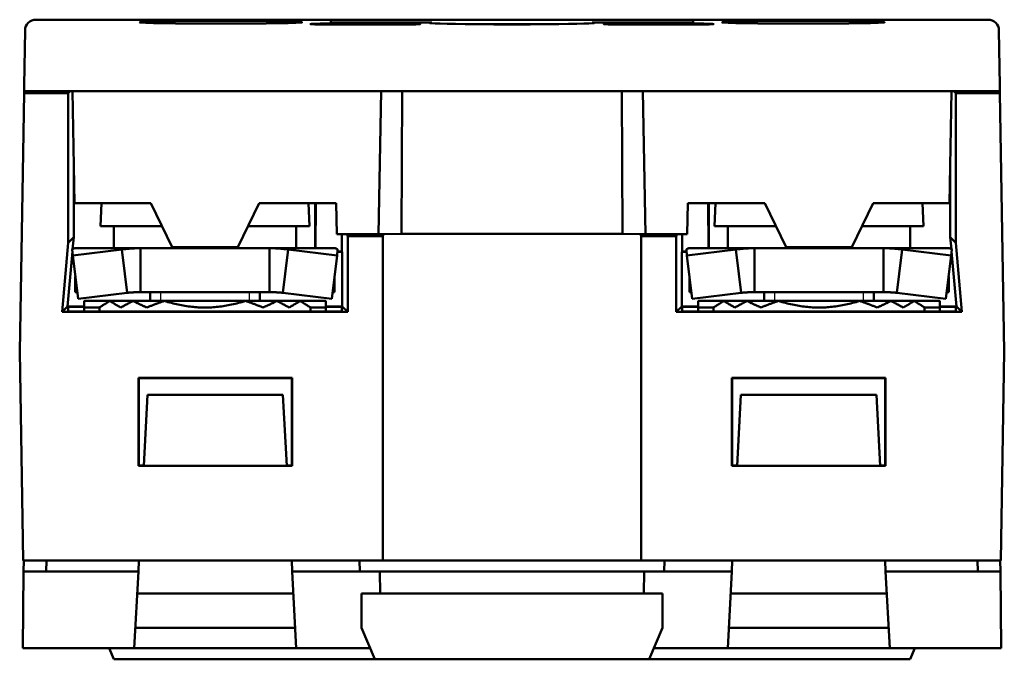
# Model space of a CAD drawing. Header units: millimetres. Extents: x 32 to 386, y 43 to 257.
# Tile 5 of 6: x 103 to 147, y 228 to 257. Entities that reach past the tile are written whole.
import ezdxf

# ---------------------------------------------------------------- set-up
doc = ezdxf.new("R2010")
doc.units = ezdxf.units.MM
doc.layers.add('Arêtes visibles(ISO)', color=7, linetype='Continuous', lineweight=50)
doc.layers.add('Filetages(ISO)', color=7, linetype='Continuous', lineweight=25)

msp = doc.modelspace()

# ---------------------------------------------------------------- linework, layer by layer
at = {"layer": 'Arêtes visibles(ISO)'}
for p, q in [((146.669, 257.26), (103.356, 257.26)), ((116.763, 257.145), (116.763, 257.241)), ((117.763, 257.258), (132.263, 257.258)), ((133.263, 257.241), (133.263, 257.145)), ((102.856, 256.769), (102.813, 254.261)), ((117.337, 257.089), (119.337, 257.089)), ((119.337, 257.036), (117.337, 257.036)), ((121.366, 257.127), (117.763, 257.127)), ((121.368, 257.097), (121.366, 257.127)), ((127.148, 257.058), (122.877, 257.058)), ((128.659, 257.127), (128.657, 257.097)), ((132.263, 257.127), (128.659, 257.127)), ((130.688, 257.089), (132.688, 257.089)), ((132.688, 257.036), (130.688, 257.036)), ((147.213, 254.261), (147.169, 256.769)), ((102.813, 254.261), (102.813, 254.018)), ((102.818, 253.914), (102.819, 254.017)), ((147.206, 254.017), (147.207, 253.914)), ((147.213, 254.018), (147.213, 254.261)), ((102.613, 242.167), (102.818, 253.914)), ((104.818, 253.914), (102.818, 253.914)), ((103.312, 254.01), (105.013, 254.01)), ((104.818, 253.914), (104.913, 254.01)), ((104.818, 247.111), (104.818, 253.914)), ((105.013, 254.01), (105.102, 248.911)), ((105.013, 254.01), (119.06, 254.01)), ((118.931, 247.512), (119.06, 254.01)), ((119.06, 254.01), (130.965, 254.01)), ((120.012, 254.01), (119.982, 247.522)), ((130.013, 254.01), (130.043, 247.522)), ((130.965, 254.01), (145.013, 254.01)), ((130.965, 254.01), (131.094, 247.512)), ((145.013, 254.01), (144.923, 248.911)), ((145.013, 254.01), (146.713, 254.01)), ((145.112, 254.01), (145.207, 253.914)), ((145.207, 253.914), (145.207, 247.111)), ((147.207, 253.914), (145.207, 253.914)), ((147.413, 242.167), (147.207, 253.914)), ((105.07, 250.74), (105.069, 247.362)), ((144.956, 247.362), (144.955, 250.74)), ((105.102, 248.911), (108.578, 248.911)), ((106.329, 248.911), (106.293, 247.867)), ((108.578, 248.911), (109.553, 246.912)), ((112.532, 246.912), (113.508, 248.911)), ((113.508, 248.911), (117.018, 248.911)), ((115.756, 248.911), (115.793, 247.867)), ((116.062, 246.867), (116.063, 248.911)), ((116.079, 246.867), (116.08, 248.911)), ((117.018, 248.911), (117.043, 247.512)), ((132.983, 247.512), (133.007, 248.911)), ((133.007, 248.911), (136.518, 248.911)), ((133.945, 248.911), (133.946, 246.867)), ((133.962, 248.911), (133.963, 246.867)), ((134.269, 248.911), (134.233, 247.867)), ((136.518, 248.911), (137.493, 246.912)), ((140.472, 246.912), (141.448, 248.911)), ((141.448, 248.911), (144.923, 248.911)), ((143.696, 248.911), (143.733, 247.867)), ((106.293, 247.867), (109.087, 247.867)), ((106.893, 247.867), (106.893, 246.867)), ((112.998, 247.867), (115.793, 247.867)), ((134.233, 247.867), (137.027, 247.867)), ((134.833, 247.867), (134.833, 246.867)), ((140.938, 247.867), (143.733, 247.867)), ((105.069, 247.362), (104.818, 247.111)), ((105.069, 247.362), (105.021, 246.818)), ((115.193, 247.52), (115.193, 246.867)), ((117.043, 247.512), (118.931, 247.512)), ((117.274, 246.716), (117.274, 247.512)), ((117.516, 247.44), (117.516, 247.512)), ((117.543, 247.414), (117.516, 247.44)), ((117.516, 247.44), (119.156, 247.44)), ((117.543, 247.414), (117.543, 243.967)), ((119.129, 247.414), (117.543, 247.414)), ((119.982, 247.522), (118.931, 247.512)), ((119.156, 247.44), (119.129, 247.414)), ((119.129, 247.414), (119.129, 232.667)), ((119.156, 247.514), (119.156, 247.44)), ((130.043, 247.522), (119.982, 247.522)), ((131.094, 247.512), (130.043, 247.522)), ((130.869, 247.44), (130.869, 247.514)), ((130.896, 247.414), (130.869, 247.44)), ((130.869, 247.44), (132.509, 247.44)), ((130.896, 247.414), (130.896, 232.667)), ((132.483, 247.414), (130.896, 247.414)), ((131.094, 247.512), (132.983, 247.512)), ((132.509, 247.44), (132.483, 247.414)), ((132.483, 243.967), (132.483, 247.414)), ((132.509, 247.512), (132.509, 247.44)), ((132.751, 247.512), (132.751, 246.716)), ((143.133, 247.52), (143.133, 246.867)), ((145.207, 247.111), (144.956, 247.362)), ((145.004, 246.818), (144.956, 247.362)), ((104.543, 243.967), (104.818, 247.111)), ((105.143, 246.867), (108.104, 246.867)), ((108.104, 246.867), (108.104, 245.747)), ((113.981, 246.867), (108.104, 246.867)), ((109.553, 246.912), (112.532, 246.912)), ((113.981, 245.747), (113.981, 246.867)), ((113.981, 246.867), (116.943, 246.867)), ((133.083, 246.867), (136.044, 246.867)), ((136.044, 246.867), (136.044, 245.747)), ((141.921, 246.867), (136.044, 246.867)), ((137.493, 246.912), (140.472, 246.912)), ((141.921, 245.747), (141.921, 246.867)), ((141.921, 246.867), (144.883, 246.867)), ((145.207, 247.111), (145.483, 243.967)), ((105.012, 246.719), (104.793, 244.217)), ((105.024, 246.53), (105.007, 246.806)), ((107.257, 246.806), (105.024, 246.53)), ((105.269, 244.56), (105.024, 246.53)), ((107.395, 245.703), (107.257, 246.806)), ((114.828, 246.806), (114.69, 245.703)), ((117.061, 246.53), (114.828, 246.806)), ((116.816, 244.56), (117.061, 246.53)), ((117.078, 246.806), (117.061, 246.53)), ((117.292, 246.699), (117.072, 246.699)), ((117.073, 246.716), (117.274, 246.716)), ((117.292, 246.699), (117.274, 246.716)), ((117.292, 244.217), (117.292, 246.699)), ((132.733, 246.699), (132.751, 246.716)), ((132.953, 246.699), (132.733, 246.699)), ((132.733, 246.699), (132.733, 244.217)), ((132.751, 246.716), (132.952, 246.716)), ((132.964, 246.53), (132.947, 246.806)), ((135.197, 246.806), (132.964, 246.53)), ((133.209, 244.56), (132.964, 246.53)), ((135.335, 245.703), (135.197, 246.806)), ((142.768, 246.806), (142.63, 245.703)), ((145.001, 246.53), (142.768, 246.806)), ((144.756, 244.56), (145.001, 246.53)), ((145.018, 246.806), (145.001, 246.53)), ((145.232, 244.217), (145.013, 246.719)), ((105.143, 244.867), (105.143, 245.578)), ((107.503, 244.836), (107.395, 245.703)), ((108.104, 245.747), (108.104, 244.867)), ((113.981, 244.867), (113.981, 245.747)), ((114.69, 245.703), (114.582, 244.836)), ((116.943, 245.578), (116.943, 244.867)), ((133.083, 244.867), (133.083, 245.578)), ((135.443, 244.836), (135.335, 245.703)), ((136.044, 245.747), (136.044, 244.867)), ((141.921, 244.867), (141.921, 245.747)), ((142.63, 245.703), (142.522, 244.836)), ((144.883, 245.578), (144.883, 244.867)), ((107.503, 244.836), (105.269, 244.56)), ((113.981, 244.867), (108.104, 244.867)), ((108.543, 244.867), (108.543, 244.467)), ((113.543, 244.867), (113.543, 244.467)), ((116.816, 244.56), (114.582, 244.836)), ((135.443, 244.836), (133.209, 244.56)), ((141.921, 244.867), (136.044, 244.867)), ((136.483, 244.867), (136.483, 244.467)), ((141.483, 244.867), (141.483, 244.467)), ((144.756, 244.56), (142.522, 244.836)), ((104.543, 243.967), (104.793, 244.217)), ((104.793, 244.217), (105.543, 244.217)), ((104.816, 243.985), (104.82, 244.202)), ((104.82, 244.202), (105.543, 244.202)), ((105.543, 244.467), (105.543, 244.167)), ((106.712, 244.467), (105.543, 244.467)), ((105.543, 244.167), (105.543, 243.985)), ((106.243, 244.167), (105.543, 244.167)), ((106.243, 243.985), (106.243, 244.167)), ((107.77, 244.467), (106.712, 244.467)), ((109.201, 244.467), (107.77, 244.467)), ((112.884, 244.467), (109.201, 244.467)), ((114.315, 244.467), (112.884, 244.467)), ((115.373, 244.467), (114.315, 244.467)), ((116.543, 244.467), (115.373, 244.467)), ((115.843, 244.167), (115.843, 243.985)), ((116.543, 244.167), (115.843, 244.167)), ((116.543, 244.167), (116.543, 244.467)), ((116.543, 244.217), (117.292, 244.217)), ((116.543, 244.202), (117.265, 244.202)), ((116.543, 243.985), (116.543, 244.167)), ((117.265, 244.202), (117.269, 243.985)), ((117.543, 243.967), (117.292, 244.217)), ((132.483, 243.967), (132.733, 244.217)), ((132.733, 244.217), (133.483, 244.217)), ((132.756, 243.985), (132.76, 244.202)), ((132.76, 244.202), (133.483, 244.202)), ((133.483, 244.467), (133.483, 244.167)), ((134.652, 244.467), (133.483, 244.467)), ((133.483, 244.167), (133.483, 243.985)), ((134.183, 244.167), (133.483, 244.167)), ((134.183, 243.985), (134.183, 244.167)), ((135.71, 244.467), (134.652, 244.467)), ((137.141, 244.467), (135.71, 244.467)), ((140.824, 244.467), (137.141, 244.467)), ((142.255, 244.467), (140.824, 244.467)), ((143.313, 244.467), (142.255, 244.467)), ((144.483, 244.467), (143.313, 244.467)), ((143.783, 244.167), (143.783, 243.985)), ((144.483, 244.167), (143.783, 244.167)), ((144.483, 244.167), (144.483, 244.467)), ((144.483, 244.217), (145.232, 244.217)), ((144.483, 244.202), (145.205, 244.202)), ((144.483, 243.985), (144.483, 244.167)), ((145.205, 244.202), (145.209, 243.985)), ((145.483, 243.967), (145.232, 244.217)), ((117.543, 243.967), (104.543, 243.967)), ((117.269, 243.985), (104.816, 243.985)), ((145.483, 243.967), (132.483, 243.967)), ((145.209, 243.985), (132.756, 243.985)), ((102.613, 242.167), (102.778, 232.667)), ((147.413, 242.167), (147.247, 232.667)), ((108.013, 236.967), (108.013, 240.967)), ((108.013, 240.967), (115.013, 240.967)), ((108.013, 240.967), (108.03, 240.95)), ((108.03, 240.95), (108.028, 236.983)), ((114.995, 240.95), (108.03, 240.95)), ((115.013, 240.967), (114.995, 240.95)), ((114.997, 236.983), (114.995, 240.95)), ((115.013, 240.967), (115.013, 236.967)), ((135.013, 236.967), (135.013, 240.967)), ((135.013, 240.967), (142.013, 240.967)), ((135.013, 240.967), (135.03, 240.95)), ((135.03, 240.95), (135.028, 236.983)), ((141.995, 240.95), (135.03, 240.95)), ((142.013, 240.967), (141.995, 240.95)), ((141.997, 236.983), (141.995, 240.95)), ((142.013, 240.967), (142.013, 236.967)), ((108.263, 236.967), (108.432, 240.194)), ((108.432, 240.194), (114.593, 240.194)), ((114.763, 236.967), (114.593, 240.194)), ((135.263, 236.967), (135.432, 240.194)), ((135.432, 240.194), (141.593, 240.194)), ((141.763, 236.967), (141.593, 240.194)), ((108.013, 236.967), (108.028, 236.983)), ((108.263, 236.967), (108.013, 236.967)), ((108.028, 236.983), (108.263, 236.983)), ((108.263, 236.967), (114.763, 236.967)), ((114.762, 236.983), (114.997, 236.983)), ((115.013, 236.967), (114.763, 236.967)), ((115.013, 236.967), (114.997, 236.983)), ((135.013, 236.967), (135.028, 236.983)), ((135.263, 236.967), (135.013, 236.967)), ((135.028, 236.983), (135.263, 236.983)), ((141.763, 236.967), (135.263, 236.967)), ((141.762, 236.983), (141.997, 236.983)), ((142.013, 236.967), (141.763, 236.967)), ((142.013, 236.967), (141.997, 236.983)), ((102.778, 232.667), (119.129, 232.667)), ((102.793, 232.167), (102.797, 232.667)), ((103.827, 232.667), (103.822, 232.167)), ((108.011, 232.167), (108.037, 232.667)), ((114.988, 232.667), (115.014, 232.167)), ((118.082, 232.167), (118.078, 232.667)), ((119.129, 232.667), (119.213, 232.667)), ((119.213, 232.667), (130.812, 232.667)), ((130.812, 232.667), (130.896, 232.667)), ((130.896, 232.667), (147.247, 232.667)), ((131.943, 232.167), (131.947, 232.667)), ((135.011, 232.167), (135.037, 232.667)), ((141.988, 232.667), (142.014, 232.167)), ((146.203, 232.167), (146.198, 232.667)), ((147.228, 232.667), (147.232, 232.167)), ((102.763, 228.667), (102.793, 232.167)), ((108.011, 232.167), (102.793, 232.167)), ((107.828, 228.667), (108.011, 232.167)), ((115.014, 232.167), (115.197, 228.667)), ((119.004, 232.167), (115.014, 232.167)), ((119.013, 231.167), (119.004, 232.167)), ((119.004, 232.167), (131.021, 232.167)), ((131.021, 232.167), (131.013, 231.167)), ((135.011, 232.167), (131.021, 232.167)), ((134.828, 228.667), (135.011, 232.167)), ((142.014, 232.167), (142.197, 228.667)), ((147.232, 232.167), (142.014, 232.167)), ((147.263, 228.667), (147.232, 232.167)), ((107.959, 231.167), (115.066, 231.167)), ((118.163, 231.167), (118.163, 229.597)), ((118.163, 231.167), (131.863, 231.167)), ((131.863, 231.167), (131.863, 229.597)), ((134.959, 231.167), (142.066, 231.167)), ((115.149, 229.597), (107.876, 229.597)), ((118.77, 228.167), (118.163, 229.597)), ((131.863, 229.597), (131.256, 228.167)), ((142.149, 229.597), (134.876, 229.597)), ((107.828, 228.667), (102.763, 228.667)), ((106.682, 228.667), (106.895, 228.167)), ((115.197, 228.667), (107.828, 228.667)), ((118.557, 228.667), (115.197, 228.667)), ((134.828, 228.667), (131.468, 228.667)), ((142.197, 228.667), (134.828, 228.667)), ((147.263, 228.667), (142.197, 228.667)), ((143.343, 228.667), (143.131, 228.167)), ((107.788, 228.167), (106.895, 228.167)), ((107.788, 228.167), (116.715, 228.167)), ((116.715, 228.167), (118.77, 228.167)), ((131.256, 228.167), (118.77, 228.167)), ((131.256, 228.167), (133.311, 228.167)), ((133.311, 228.167), (142.238, 228.167)), ((143.131, 228.167), (142.238, 228.167))]:
    msp.add_line(p, q, dxfattribs=at)
at = {"layer": 'Arêtes visibles(ISO)', "flags": 128}
for points in [[(105.143, 246.867), (105.137, 246.867), (105.131, 246.866), (105.125, 246.866), (105.119, 246.865), (105.114, 246.864), (105.108, 246.863), (105.102, 246.862), (105.097, 246.86), (105.091, 246.858), (105.085, 246.856), (105.079, 246.854), (105.074, 246.852), (105.068, 246.849), (105.062, 246.846), (105.057, 246.843), (105.051, 246.84), (105.045, 246.836), (105.04, 246.833), (105.034, 246.829), (105.029, 246.825), (105.023, 246.82), (105.018, 246.816), (105.012, 246.811), (105.007, 246.806)], [(107.257, 246.806), (107.292, 246.811), (107.327, 246.816), (107.362, 246.82), (107.398, 246.825), (107.433, 246.829), (107.468, 246.833), (107.503, 246.836), (107.538, 246.84), (107.574, 246.843), (107.609, 246.846), (107.644, 246.849), (107.679, 246.852), (107.715, 246.854), (107.75, 246.856), (107.785, 246.858), (107.821, 246.86), (107.856, 246.862), (107.891, 246.863), (107.927, 246.864), (107.962, 246.865), (107.998, 246.866), (108.033, 246.866), (108.068, 246.867), (108.104, 246.867)], [(113.981, 246.867), (114.017, 246.867), (114.052, 246.866), (114.087, 246.866), (114.123, 246.865), (114.158, 246.864), (114.194, 246.863), (114.229, 246.862), (114.264, 246.86), (114.3, 246.858), (114.335, 246.856), (114.37, 246.854), (114.406, 246.852), (114.441, 246.849), (114.476, 246.846), (114.511, 246.843), (114.547, 246.84), (114.582, 246.836), (114.617, 246.833), (114.652, 246.829), (114.687, 246.825), (114.723, 246.82), (114.758, 246.816), (114.793, 246.811), (114.828, 246.806)], [(117.078, 246.806), (117.073, 246.811), (117.067, 246.816), (117.062, 246.82), (117.056, 246.825), (117.051, 246.829), (117.045, 246.833), (117.04, 246.836), (117.034, 246.84), (117.028, 246.843), (117.023, 246.846), (117.017, 246.849), (117.011, 246.852), (117.006, 246.854), (117, 246.856), (116.994, 246.858), (116.988, 246.86), (116.983, 246.862), (116.977, 246.863), (116.971, 246.864), (116.966, 246.865), (116.96, 246.866), (116.954, 246.866), (116.948, 246.867), (116.943, 246.867)], [(133.083, 246.867), (133.077, 246.867), (133.071, 246.866), (133.065, 246.866), (133.059, 246.865), (133.054, 246.864), (133.048, 246.863), (133.042, 246.862), (133.037, 246.86), (133.031, 246.858), (133.025, 246.856), (133.019, 246.854), (133.014, 246.852), (133.008, 246.849), (133.002, 246.846), (132.997, 246.843), (132.991, 246.84), (132.985, 246.836), (132.98, 246.833), (132.974, 246.829), (132.969, 246.825), (132.963, 246.82), (132.958, 246.816), (132.952, 246.811), (132.947, 246.806)], [(135.197, 246.806), (135.232, 246.811), (135.267, 246.816), (135.302, 246.82), (135.338, 246.825), (135.373, 246.829), (135.408, 246.833), (135.443, 246.836), (135.478, 246.84), (135.514, 246.843), (135.549, 246.846), (135.584, 246.849), (135.619, 246.852), (135.655, 246.854), (135.69, 246.856), (135.725, 246.858), (135.761, 246.86), (135.796, 246.862), (135.831, 246.863), (135.867, 246.864), (135.902, 246.865), (135.938, 246.866), (135.973, 246.866), (136.008, 246.867), (136.044, 246.867)], [(141.921, 246.867), (141.957, 246.867), (141.992, 246.866), (142.027, 246.866), (142.063, 246.865), (142.098, 246.864), (142.134, 246.863), (142.169, 246.862), (142.204, 246.86), (142.24, 246.858), (142.275, 246.856), (142.31, 246.854), (142.346, 246.852), (142.381, 246.849), (142.416, 246.846), (142.451, 246.843), (142.487, 246.84), (142.522, 246.836), (142.557, 246.833), (142.592, 246.829), (142.627, 246.825), (142.663, 246.82), (142.698, 246.816), (142.733, 246.811), (142.768, 246.806)], [(145.018, 246.806), (145.013, 246.811), (145.007, 246.816), (145.002, 246.82), (144.996, 246.825), (144.991, 246.829), (144.985, 246.833), (144.98, 246.836), (144.974, 246.84), (144.968, 246.843), (144.963, 246.846), (144.957, 246.849), (144.951, 246.852), (144.946, 246.854), (144.94, 246.856), (144.934, 246.858), (144.928, 246.86), (144.923, 246.862), (144.917, 246.863), (144.911, 246.864), (144.906, 246.865), (144.9, 246.866), (144.894, 246.866), (144.888, 246.867), (144.883, 246.867)], [(105.234, 244.846), (105.23, 244.847), (105.226, 244.849), (105.222, 244.851), (105.218, 244.852), (105.215, 244.854), (105.211, 244.855), (105.207, 244.856), (105.203, 244.857), (105.199, 244.859), (105.196, 244.86), (105.192, 244.861), (105.188, 244.862), (105.184, 244.862), (105.18, 244.863), (105.177, 244.864), (105.173, 244.864), (105.169, 244.865), (105.165, 244.866), (105.161, 244.866), (105.158, 244.866), (105.154, 244.867), (105.15, 244.867), (105.146, 244.867), (105.143, 244.867)], [(108.104, 244.867), (108.079, 244.867), (108.053, 244.867), (108.028, 244.866), (108.003, 244.866), (107.978, 244.866), (107.953, 244.865), (107.928, 244.864), (107.903, 244.863), (107.878, 244.863), (107.853, 244.862), (107.828, 244.86), (107.803, 244.859), (107.778, 244.858), (107.753, 244.856), (107.728, 244.855), (107.703, 244.853), (107.678, 244.852), (107.653, 244.85), (107.628, 244.848), (107.603, 244.846), (107.578, 244.844), (107.553, 244.841), (107.528, 244.839), (107.503, 244.836)], [(114.582, 244.836), (114.557, 244.839), (114.532, 244.841), (114.507, 244.844), (114.482, 244.846), (114.458, 244.848), (114.433, 244.85), (114.408, 244.852), (114.382, 244.853), (114.357, 244.855), (114.332, 244.856), (114.307, 244.858), (114.282, 244.859), (114.257, 244.86), (114.232, 244.862), (114.207, 244.863), (114.182, 244.863), (114.157, 244.864), (114.132, 244.865), (114.107, 244.866), (114.082, 244.866), (114.057, 244.866), (114.032, 244.867), (114.006, 244.867), (113.981, 244.867)], [(116.943, 244.867), (116.939, 244.867), (116.935, 244.867), (116.931, 244.867), (116.927, 244.866), (116.924, 244.866), (116.92, 244.866), (116.916, 244.865), (116.912, 244.864), (116.908, 244.864), (116.905, 244.863), (116.901, 244.862), (116.897, 244.862), (116.893, 244.861), (116.89, 244.86), (116.886, 244.859), (116.882, 244.857), (116.878, 244.856), (116.874, 244.855), (116.87, 244.854), (116.867, 244.852), (116.863, 244.851), (116.859, 244.849), (116.855, 244.847), (116.851, 244.846)], [(133.174, 244.846), (133.17, 244.847), (133.166, 244.849), (133.162, 244.851), (133.158, 244.852), (133.155, 244.854), (133.151, 244.855), (133.147, 244.856), (133.143, 244.857), (133.139, 244.859), (133.136, 244.86), (133.132, 244.861), (133.128, 244.862), (133.124, 244.862), (133.12, 244.863), (133.117, 244.864), (133.113, 244.864), (133.109, 244.865), (133.105, 244.866), (133.101, 244.866), (133.098, 244.866), (133.094, 244.867), (133.09, 244.867), (133.086, 244.867), (133.083, 244.867)], [(136.044, 244.867), (136.019, 244.867), (135.993, 244.867), (135.968, 244.866), (135.943, 244.866), (135.918, 244.866), (135.893, 244.865), (135.868, 244.864), (135.843, 244.863), (135.818, 244.863), (135.793, 244.862), (135.768, 244.86), (135.743, 244.859), (135.718, 244.858), (135.693, 244.856), (135.668, 244.855), (135.643, 244.853), (135.618, 244.852), (135.593, 244.85), (135.568, 244.848), (135.543, 244.846), (135.518, 244.844), (135.493, 244.841), (135.468, 244.839), (135.443, 244.836)], [(142.522, 244.836), (142.497, 244.839), (142.472, 244.841), (142.447, 244.844), (142.422, 244.846), (142.398, 244.848), (142.373, 244.85), (142.348, 244.852), (142.322, 244.853), (142.297, 244.855), (142.272, 244.856), (142.247, 244.858), (142.222, 244.859), (142.197, 244.86), (142.172, 244.862), (142.147, 244.863), (142.122, 244.863), (142.097, 244.864), (142.072, 244.865), (142.047, 244.866), (142.022, 244.866), (141.997, 244.866), (141.972, 244.867), (141.946, 244.867), (141.921, 244.867)], [(144.883, 244.867), (144.879, 244.867), (144.875, 244.867), (144.871, 244.867), (144.867, 244.866), (144.864, 244.866), (144.86, 244.866), (144.856, 244.865), (144.852, 244.864), (144.848, 244.864), (144.845, 244.863), (144.841, 244.862), (144.837, 244.862), (144.833, 244.861), (144.83, 244.86), (144.826, 244.859), (144.822, 244.857), (144.818, 244.856), (144.814, 244.855), (144.81, 244.854), (144.807, 244.852), (144.803, 244.851), (144.799, 244.849), (144.795, 244.847), (144.791, 244.846)], [(106.243, 244.167), (106.262, 244.18), (106.282, 244.193), (106.302, 244.206), (106.322, 244.219), (106.342, 244.232), (106.362, 244.245), (106.382, 244.258), (106.401, 244.27), (106.421, 244.283), (106.441, 244.296), (106.46, 244.308), (106.48, 244.321), (106.499, 244.333), (106.519, 244.346), (106.538, 244.358), (106.558, 244.37), (106.577, 244.383), (106.597, 244.395), (106.616, 244.407), (106.635, 244.419), (106.655, 244.431), (106.674, 244.443), (106.693, 244.455), (106.712, 244.467)], [(106.712, 244.467), (106.734, 244.454), (106.755, 244.44), (106.777, 244.427), (106.798, 244.414), (106.819, 244.401), (106.84, 244.388), (106.862, 244.376), (106.883, 244.363), (106.904, 244.35), (106.925, 244.337), (106.946, 244.325), (106.967, 244.312), (106.988, 244.3), (107.009, 244.287), (107.03, 244.275), (107.051, 244.263), (107.072, 244.251), (107.092, 244.238), (107.113, 244.226), (107.134, 244.214), (107.154, 244.202), (107.175, 244.19), (107.196, 244.179), (107.216, 244.167)], [(107.216, 244.167), (107.24, 244.18), (107.263, 244.194), (107.287, 244.207), (107.31, 244.22), (107.334, 244.233), (107.357, 244.246), (107.38, 244.259), (107.404, 244.272), (107.427, 244.285), (107.45, 244.298), (107.473, 244.31), (107.496, 244.323), (107.519, 244.335), (107.542, 244.348), (107.565, 244.36), (107.588, 244.372), (107.611, 244.384), (107.634, 244.396), (107.657, 244.408), (107.679, 244.42), (107.702, 244.432), (107.725, 244.444), (107.747, 244.455), (107.77, 244.467)], [(107.77, 244.467), (107.797, 244.453), (107.824, 244.439), (107.851, 244.426), (107.878, 244.412), (107.905, 244.399), (107.931, 244.386), (107.958, 244.373), (107.985, 244.36), (108.011, 244.347), (108.038, 244.334), (108.064, 244.321), (108.091, 244.309), (108.117, 244.296), (108.144, 244.284), (108.17, 244.272), (108.196, 244.26), (108.222, 244.248), (108.249, 244.236), (108.275, 244.224), (108.301, 244.212), (108.327, 244.201), (108.353, 244.189), (108.378, 244.178), (108.404, 244.167)], [(108.404, 244.167), (108.438, 244.182), (108.472, 244.196), (108.506, 244.21), (108.54, 244.224), (108.574, 244.238), (108.608, 244.252), (108.641, 244.265), (108.675, 244.279), (108.708, 244.292), (108.741, 244.305), (108.775, 244.318), (108.808, 244.33), (108.841, 244.343), (108.874, 244.355), (108.907, 244.367), (108.94, 244.379), (108.973, 244.39), (109.006, 244.402), (109.038, 244.413), (109.071, 244.424), (109.104, 244.435), (109.136, 244.446), (109.169, 244.456), (109.201, 244.467)], [(109.201, 244.467), (109.281, 244.442), (109.36, 244.418), (109.439, 244.396), (109.517, 244.374), (109.595, 244.354), (109.673, 244.335), (109.751, 244.317), (109.828, 244.299), (109.905, 244.283), (109.981, 244.268), (110.058, 244.254), (110.134, 244.241), (110.21, 244.229), (110.286, 244.219), (110.362, 244.209), (110.438, 244.2), (110.514, 244.192), (110.589, 244.186), (110.665, 244.18), (110.74, 244.175), (110.816, 244.172), (110.891, 244.169), (110.967, 244.167), (111.043, 244.167)], [(111.043, 244.167), (111.118, 244.167), (111.194, 244.169), (111.269, 244.172), (111.345, 244.175), (111.42, 244.18), (111.496, 244.186), (111.571, 244.192), (111.647, 244.2), (111.723, 244.209), (111.799, 244.219), (111.875, 244.229), (111.951, 244.241), (112.027, 244.254), (112.104, 244.268), (112.18, 244.283), (112.257, 244.299), (112.334, 244.317), (112.412, 244.335), (112.49, 244.354), (112.568, 244.374), (112.646, 244.396), (112.725, 244.418), (112.804, 244.442), (112.884, 244.467)], [(112.884, 244.467), (112.916, 244.456), (112.949, 244.446), (112.981, 244.435), (113.014, 244.424), (113.047, 244.413), (113.079, 244.402), (113.112, 244.39), (113.145, 244.379), (113.178, 244.367), (113.211, 244.355), (113.244, 244.343), (113.277, 244.33), (113.31, 244.318), (113.344, 244.305), (113.377, 244.292), (113.41, 244.279), (113.444, 244.265), (113.478, 244.252), (113.511, 244.238), (113.545, 244.224), (113.579, 244.21), (113.613, 244.196), (113.647, 244.182), (113.681, 244.167)], [(113.681, 244.167), (113.707, 244.178), (113.732, 244.189), (113.758, 244.201), (113.784, 244.212), (113.81, 244.224), (113.837, 244.236), (113.863, 244.248), (113.889, 244.26), (113.915, 244.272), (113.941, 244.284), (113.968, 244.296), (113.994, 244.309), (114.021, 244.321), (114.047, 244.334), (114.074, 244.347), (114.1, 244.36), (114.127, 244.373), (114.154, 244.386), (114.18, 244.399), (114.207, 244.412), (114.234, 244.426), (114.261, 244.439), (114.288, 244.453), (114.315, 244.467)], [(114.315, 244.467), (114.338, 244.455), (114.36, 244.444), (114.383, 244.432), (114.406, 244.42), (114.428, 244.408), (114.451, 244.396), (114.474, 244.384), (114.497, 244.372), (114.52, 244.36), (114.543, 244.348), (114.566, 244.335), (114.589, 244.323), (114.612, 244.31), (114.635, 244.298), (114.658, 244.285), (114.681, 244.272), (114.705, 244.259), (114.728, 244.246), (114.751, 244.233), (114.775, 244.22), (114.798, 244.207), (114.822, 244.194), (114.845, 244.18), (114.869, 244.167)], [(114.869, 244.167), (114.889, 244.179), (114.91, 244.19), (114.931, 244.202), (114.951, 244.214), (114.972, 244.226), (114.993, 244.238), (115.013, 244.251), (115.034, 244.263), (115.055, 244.275), (115.076, 244.287), (115.097, 244.3), (115.118, 244.312), (115.139, 244.325), (115.16, 244.337), (115.181, 244.35), (115.202, 244.363), (115.223, 244.376), (115.245, 244.388), (115.266, 244.401), (115.287, 244.414), (115.308, 244.427), (115.33, 244.44), (115.351, 244.454), (115.373, 244.467)], [(115.373, 244.467), (115.392, 244.455), (115.411, 244.443), (115.43, 244.431), (115.45, 244.419), (115.469, 244.407), (115.488, 244.395), (115.508, 244.383), (115.527, 244.37), (115.547, 244.358), (115.566, 244.346), (115.586, 244.333), (115.605, 244.321), (115.625, 244.308), (115.644, 244.296), (115.664, 244.283), (115.684, 244.27), (115.703, 244.258), (115.723, 244.245), (115.743, 244.232), (115.763, 244.219), (115.783, 244.206), (115.803, 244.193), (115.823, 244.18), (115.843, 244.167)], [(134.183, 244.167), (134.202, 244.18), (134.222, 244.193), (134.242, 244.206), (134.262, 244.219), (134.282, 244.232), (134.302, 244.245), (134.322, 244.258), (134.341, 244.27), (134.361, 244.283), (134.381, 244.296), (134.4, 244.308), (134.42, 244.321), (134.439, 244.333), (134.459, 244.346), (134.478, 244.358), (134.498, 244.37), (134.517, 244.383), (134.537, 244.395), (134.556, 244.407), (134.575, 244.419), (134.595, 244.431), (134.614, 244.443), (134.633, 244.455), (134.652, 244.467)], [(134.652, 244.467), (134.674, 244.454), (134.695, 244.44), (134.717, 244.427), (134.738, 244.414), (134.759, 244.401), (134.78, 244.388), (134.802, 244.376), (134.823, 244.363), (134.844, 244.35), (134.865, 244.337), (134.886, 244.325), (134.907, 244.312), (134.928, 244.3), (134.949, 244.287), (134.97, 244.275), (134.991, 244.263), (135.012, 244.251), (135.032, 244.238), (135.053, 244.226), (135.074, 244.214), (135.094, 244.202), (135.115, 244.19), (135.136, 244.179), (135.156, 244.167)], [(135.156, 244.167), (135.18, 244.18), (135.203, 244.194), (135.227, 244.207), (135.25, 244.22), (135.274, 244.233), (135.297, 244.246), (135.32, 244.259), (135.344, 244.272), (135.367, 244.285), (135.39, 244.298), (135.413, 244.31), (135.436, 244.323), (135.459, 244.335), (135.482, 244.348), (135.505, 244.36), (135.528, 244.372), (135.551, 244.384), (135.574, 244.396), (135.597, 244.408), (135.619, 244.42), (135.642, 244.432), (135.665, 244.444), (135.687, 244.455), (135.71, 244.467)], [(135.71, 244.467), (135.737, 244.453), (135.764, 244.439), (135.791, 244.426), (135.818, 244.412), (135.845, 244.399), (135.871, 244.386), (135.898, 244.373), (135.925, 244.36), (135.951, 244.347), (135.978, 244.334), (136.004, 244.321), (136.031, 244.309), (136.057, 244.296), (136.084, 244.284), (136.11, 244.272), (136.136, 244.26), (136.162, 244.248), (136.189, 244.236), (136.215, 244.224), (136.241, 244.212), (136.267, 244.201), (136.293, 244.189), (136.318, 244.178), (136.344, 244.167)], [(136.344, 244.167), (136.378, 244.182), (136.412, 244.196), (136.446, 244.21), (136.48, 244.224), (136.514, 244.238), (136.548, 244.252), (136.581, 244.265), (136.615, 244.279), (136.648, 244.292), (136.681, 244.305), (136.715, 244.318), (136.748, 244.33), (136.781, 244.343), (136.814, 244.355), (136.847, 244.367), (136.88, 244.379), (136.913, 244.39), (136.946, 244.402), (136.978, 244.413), (137.011, 244.424), (137.044, 244.435), (137.076, 244.446), (137.109, 244.456), (137.141, 244.467)], [(137.141, 244.467), (137.221, 244.442), (137.3, 244.418), (137.379, 244.396), (137.457, 244.374), (137.535, 244.354), (137.613, 244.335), (137.691, 244.317), (137.768, 244.299), (137.845, 244.283), (137.921, 244.268), (137.998, 244.254), (138.074, 244.241), (138.15, 244.229), (138.226, 244.219), (138.302, 244.209), (138.378, 244.2), (138.454, 244.192), (138.529, 244.186), (138.605, 244.18), (138.68, 244.175), (138.756, 244.172), (138.831, 244.169), (138.907, 244.167), (138.983, 244.167)], [(138.983, 244.167), (139.058, 244.167), (139.134, 244.169), (139.209, 244.172), (139.285, 244.175), (139.36, 244.18), (139.436, 244.186), (139.511, 244.192), (139.587, 244.2), (139.663, 244.209), (139.739, 244.219), (139.815, 244.229), (139.891, 244.241), (139.967, 244.254), (140.044, 244.268), (140.12, 244.283), (140.197, 244.299), (140.274, 244.317), (140.352, 244.335), (140.43, 244.354), (140.508, 244.374), (140.586, 244.396), (140.665, 244.418), (140.744, 244.442), (140.824, 244.467)], [(140.824, 244.467), (140.856, 244.456), (140.889, 244.446), (140.921, 244.435), (140.954, 244.424), (140.987, 244.413), (141.019, 244.402), (141.052, 244.39), (141.085, 244.379), (141.118, 244.367), (141.151, 244.355), (141.184, 244.343), (141.217, 244.33), (141.25, 244.318), (141.284, 244.305), (141.317, 244.292), (141.35, 244.279), (141.384, 244.265), (141.418, 244.252), (141.451, 244.238), (141.485, 244.224), (141.519, 244.21), (141.553, 244.196), (141.587, 244.182), (141.621, 244.167)], [(141.621, 244.167), (141.647, 244.178), (141.672, 244.189), (141.698, 244.201), (141.724, 244.212), (141.75, 244.224), (141.777, 244.236), (141.803, 244.248), (141.829, 244.26), (141.855, 244.272), (141.881, 244.284), (141.908, 244.296), (141.934, 244.309), (141.961, 244.321), (141.987, 244.334), (142.014, 244.347), (142.04, 244.36), (142.067, 244.373), (142.094, 244.386), (142.12, 244.399), (142.147, 244.412), (142.174, 244.426), (142.201, 244.439), (142.228, 244.453), (142.255, 244.467)], [(142.255, 244.467), (142.278, 244.455), (142.3, 244.444), (142.323, 244.432), (142.346, 244.42), (142.368, 244.408), (142.391, 244.396), (142.414, 244.384), (142.437, 244.372), (142.46, 244.36), (142.483, 244.348), (142.506, 244.335), (142.529, 244.323), (142.552, 244.31), (142.575, 244.298), (142.598, 244.285), (142.621, 244.272), (142.645, 244.259), (142.668, 244.246), (142.691, 244.233), (142.715, 244.22), (142.738, 244.207), (142.762, 244.194), (142.785, 244.18), (142.809, 244.167)], [(142.809, 244.167), (142.829, 244.179), (142.85, 244.19), (142.871, 244.202), (142.891, 244.214), (142.912, 244.226), (142.933, 244.238), (142.953, 244.251), (142.974, 244.263), (142.995, 244.275), (143.016, 244.287), (143.037, 244.3), (143.058, 244.312), (143.079, 244.325), (143.1, 244.337), (143.121, 244.35), (143.142, 244.363), (143.163, 244.376), (143.185, 244.388), (143.206, 244.401), (143.227, 244.414), (143.248, 244.427), (143.27, 244.44), (143.291, 244.454), (143.313, 244.467)], [(143.313, 244.467), (143.332, 244.455), (143.351, 244.443), (143.37, 244.431), (143.39, 244.419), (143.409, 244.407), (143.428, 244.395), (143.448, 244.383), (143.467, 244.37), (143.487, 244.358), (143.506, 244.346), (143.526, 244.333), (143.545, 244.321), (143.565, 244.308), (143.584, 244.296), (143.604, 244.283), (143.624, 244.27), (143.643, 244.258), (143.663, 244.245), (143.683, 244.232), (143.703, 244.219), (143.723, 244.206), (143.743, 244.193), (143.763, 244.18), (143.783, 244.167)]]:
    msp.add_lwpolyline(points, dxfattribs=at)
at = {"layer": 'Arêtes visibles(ISO)'}
for centre, start, end in [((103.356, 256.76), 90, 178.9995), ((146.669, 256.76), 1.0005, 90)]:
    msp.add_arc(centre, 0.5, start, end, dxfattribs=at)
for centre in [(111.763, 257.145), (138.263, 257.145)]:
    msp.add_ellipse(centre, major_axis=(-3.7, 0), ratio=0.017452, dxfattribs=at)
for centre, major_axis, ratio, start_param, end_param in [((117.763, 257.241), (-1, 0), 0.017452, 4.712389, 6.283185), ((132.263, 257.241), (1, 0), 0.017452, 0, 1.570796), ((117.337, 257.062), (-1.5, 0), 0.017452, 4.712389, 7.853982), ((117.763, 257.145), (-1, 0), 0.017452, 0, 1.570796), ((119.337, 257.062), (1.5, 0), 0.017452, 4.712389, 7.853982), ((125.013, 257.112), (3.75, 0), 0.017452, 2.905968, 6.51881), ((130.688, 257.062), (-1.5, 0), 0.017452, 4.712389, 7.853982), ((132.263, 257.145), (1, 0), 0.017452, 4.712389, 6.283185), ((132.688, 257.062), (1.5, 0), 0.017452, 4.712389, 7.853982), ((103.313, 254.018), (0.5, 0), 0.017452, 3.141593, 4.712084), ((146.712, 254.018), (0.5, 0), 0.017452, 4.712694, 6.283185), ((111.043, 247.52), (0, 7.188), 0.57735, 4.712389, 4.7606), ((138.983, 247.52), (0, 7.188), 0.57735, 4.712389, 4.7606)]:
    msp.add_ellipse(centre, major_axis=major_axis, ratio=ratio, start_param=start_param, end_param=end_param, dxfattribs=at)
at = {"layer": 'Filetages(ISO)'}
for p, q in [((109.021, 244.867), (109.021, 244.467)), ((113.064, 244.467), (113.064, 244.867)), ((136.961, 244.867), (136.961, 244.467)), ((141.004, 244.467), (141.004, 244.867))]:
    msp.add_line(p, q, dxfattribs=at)

doc.saveas('drawing.dxf')
